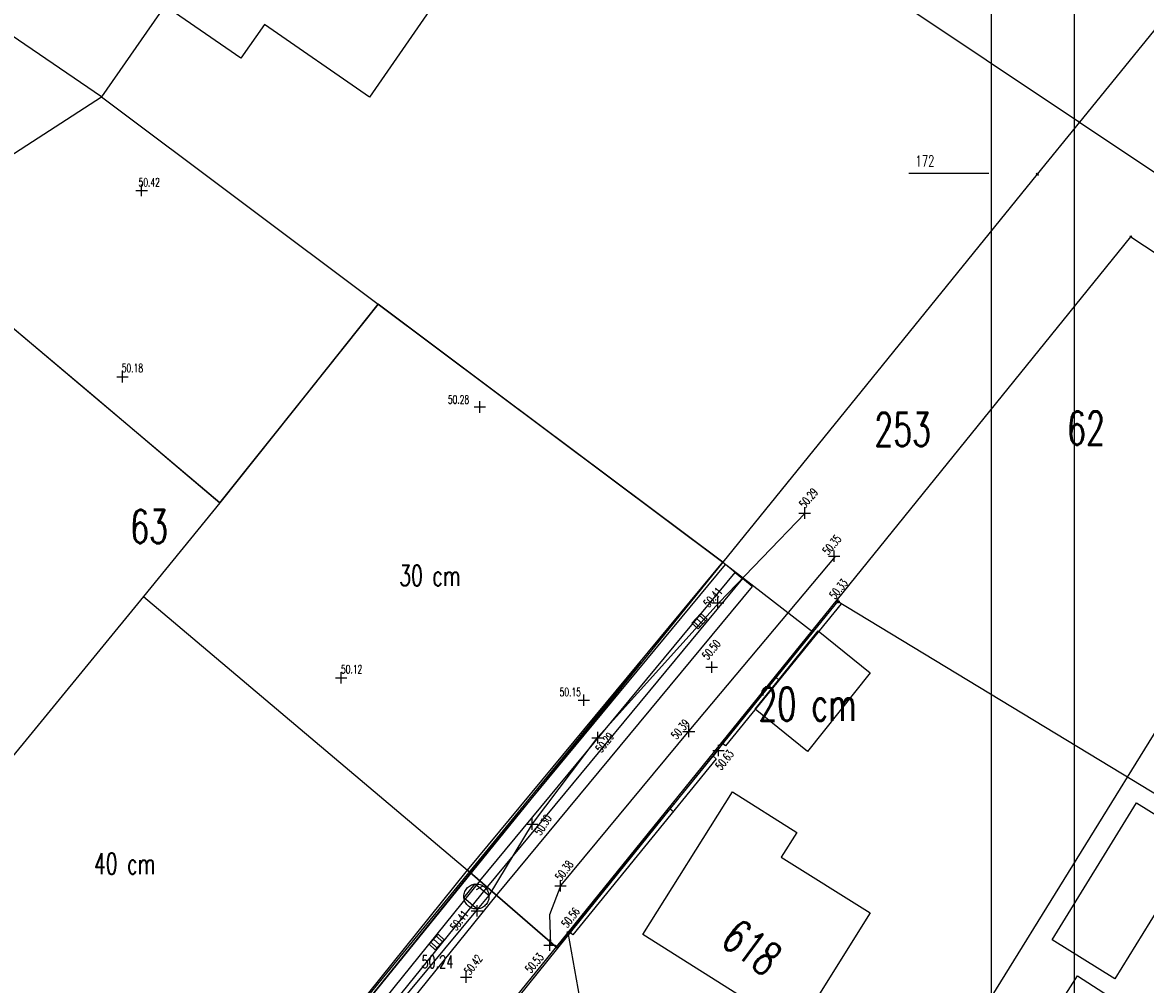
# Model space of a CAD drawing. Extents: x 3409653 to 3410193, y 5788342 to 5789000.
# Tile 75 of 79: x 3410003 to 3410071, y 5788765 to 5788822. Entities that reach past the tile are written whole.
import ezdxf

# ---------------------------------------------------------------- set-up
doc = ezdxf.new("R2010")
doc.units = 0
doc.header["$MEASUREMENT"] = 0
for name, pattern in [('LINIENART0', [0]), ('LINIENART1', [50, 40, -10]), ('LINIENART4', [120, 70, -10, 10, -10, 10, -10]), ('LINIENART6', [65, 40, -10, 5, -10])]:
    doc.linetypes.add(name, pattern=pattern)
for name, color, linetype in [('aufhoehung', 7, 'Continuous'), ('Aufhoehung_Grundstuecke', 7, 'Continuous'), ('bauabschnitte2', 7, 'Continuous'), ('dxf_amwasser1', 7, 'Continuous'), ('einlauf', 7, 'Continuous'), ('hoehen_lp', 7, 'Continuous'), ('KATASTER', 7, 'Continuous'), ('lp_drain', 7, 'Continuous'), ('NULLEBENE', 7, 'Continuous'), ('Rahmen', 7, 'Continuous'), ('TOP-HOEHENI', 7, 'Continuous'), ('TOP-LINIEN', 7, 'Continuous'), ('TOP-SYMB-STRASSE', 7, 'Continuous')]:
    doc.layers.add(name, color=color, linetype=linetype)
doc.styles.add('SIMPLEX', font='simplex')

# ---------------------------------------------------------------- blocks, each defined once
blk = doc.blocks.new('1733-304')
at = {"layer": 'NULLEBENE', "color": 7, "linetype": 'LINIENART6'}
blk.add_circle((0, 0), 0.5, dxfattribs=at)
blk = doc.blocks.new('GELAEN-109')
at = {"layer": 'NULLEBENE', "color": 1, "linetype": 'LINIENART0'}
for p, q in [((-0.188, 0.188), (0.188, -0.188)), ((-0.188, -0.188), (0.188, 0.188))]:
    blk.add_line(p, q, dxfattribs=at)
blk = doc.blocks.new('EINLAUAM-108')
at = {"layer": 'NULLEBENE', "color": 1, "linetype": 'LINIENART0'}
for p, q in [((-0.40007, 0.00025), (-0.40007, -0.49975)), ((-0.4, 0), (0.4, 0)), ((-0.25007, 0.00025), (-0.25007, -0.49975)), ((-0.00007, -0.49975), (-0.00007, 0.00025)), ((0.24993, -0.49975), (0.24993, 0.00025)), ((0.39993, 0.00025), (0.39993, -0.49975)), ((-0.40007, -0.49975), (0.39993, -0.49975))]:
    blk.add_line(p, q, dxfattribs=at)

msp = doc.modelspace()

# ---------------------------------------------------------------- linework, layer by layer
at = {"layer": 'bauabschnitte2', "color": 172, "linetype": 'LINIENART1'}
for p, q in [((3410015.16, 5788793.55), (3409972.45, 5788829.58)), ((3410024.648, 5788805.46), (3410015.16, 5788793.55)), ((3410024.648, 5788805.46), (3410045.324, 5788789.993)), ((3410015.089, 5788753.047), (3410045.324, 5788789.993))]:
    msp.add_line(p, q, dxfattribs=at)
at = {"layer": 'KATASTER', "color": 92, "linetype": 'LINIENART0'}
for p, q in [((3410000, 5788806.36), (3410007.53, 5788800)), ((3410020.3, 5788800), (3410024.65, 5788805.46)), ((3410031.92, 5788800), (3410024.65, 5788805.46)), ((3410007.53, 5788800), (3410015.16, 5788793.55)), ((3410015.16, 5788793.55), (3410020.3, 5788800)), ((3410045.32, 5788789.99), (3410031.92, 5788800)), ((3410015.16, 5788793.55), (3410010.57, 5788787.93)), ((3410030.01, 5788771.51), (3410045.32, 5788789.99)), ((3410045.32, 5788789.99), (3410050.72, 5788785.81)), ((3410010.57, 5788787.93), (3410000, 5788775.03)), ((3410010.57, 5788787.93), (3410030.01, 5788771.51)), ((3410050.72, 5788785.81), (3410035.41, 5788766.85)), ((3410015.28, 5788753.27), (3410030.01, 5788771.51)), ((3410035.41, 5788766.85), (3410030.01, 5788771.51)), ((3410035.41, 5788766.85), (3410010.32, 5788735.83))]:
    msp.add_line(p, q, dxfattribs=at)
at = {"layer": 'lp_drain', "color": 153, "linetype": 'LINIENART0'}
for p, q in [((3410030.16696, 5788771.35462), (3410045.48941, 5788789.84965)), ((3410030.16696, 5788771.35462), (3410045.48941, 5788789.84965)), ((3410047.07574, 5788788.53543), (3410045.48941, 5788789.84965)), ((3410047.07574, 5788788.53543), (3410045.48941, 5788789.84965)), ((3410030.74451, 5788770.87614), (3410046.06696, 5788789.37117)), ((3410046.4982, 5788789.01391), (3410031.20032, 5788770.54874)), ((3410046.06696, 5788789.37117), (3410046.4982, 5788789.01391)), ((3410047.07574, 5788788.53543), (3410031.77787, 5788770.07026)), ((3410047.07574, 5788788.53543), (3410031.77787, 5788770.07026)), ((3410030.16118, 5788771.34755), (3410015.25968, 5788752.90818)), ((3410030.16118, 5788771.34755), (3410015.25968, 5788752.90818)), ((3410030.74451, 5788770.87614), (3410015.84301, 5788752.43678)), ((3410031.20032, 5788770.54874), (3410016.27831, 5788752.08448)), ((3410031.78365, 5788770.07732), (3410016.86163, 5788751.61306)), ((3410031.78365, 5788770.07732), (3410016.86163, 5788751.61306))]:
    msp.add_line(p, q, dxfattribs=at)
at = {"layer": 'Rahmen', "color": 161, "linetype": 'LINIENART0'}
msp.add_line((3410066.41, 5788634.46974), (3410066.41, 5788899.46974), dxfattribs=at)
msp.add_line((3410066.41, 5788634.46974), (3410066.41, 5788899.46974), dxfattribs=at)
at = {"layer": 'Rahmen', "color": 144, "linetype": 'LINIENART0'}
msp.add_line((3410061.41058, 5788894.47034), (3410061.4105, 5788634.47034), dxfattribs=at)
msp.add_line((3410061.41058, 5788894.47034), (3410061.4105, 5788634.47034), dxfattribs=at)
at = {"layer": 'TOP-HOEHENI', "color": 95, "linetype": 'LINIENART0'}
for p, q in [((3410081.575, 5788834.729), (3410066.718, 5788816.375)), ((3410042.866, 5788832.341), (3410066.718, 5788816.375)), ((3410029.244, 5788825.303), (3410024.138, 5788817.875)), ((3410011.861, 5788823.356), (3410008.055, 5788817.903)), ((3410016.406, 5788820.221), (3410011.861, 5788823.356)), ((3410008.055, 5788817.903), (3410000.768, 5788822.875)), ((3410017.831, 5788822.232), (3410016.406, 5788820.221)), ((3410024.138, 5788817.875), (3410017.831, 5788822.232)), ((3409989.654, 5788805.984), (3410008.055, 5788817.903)), ((3410008.055, 5788817.903), (3410024.648, 5788805.46)), ((3410066.718, 5788816.375), (3410064.183, 5788813.267)), ((3410066.718, 5788816.375), (3410072.32, 5788812.625)), ((3410064.183, 5788813.267), (3410015.268, 5788752.902)), ((3410056.479, 5788813.322), (3410061.279, 5788813.322)), ((3410036.037, 5788767.784), (3410069.799, 5788809.509)), ((3410069.799, 5788809.509), (3410083.822, 5788800.126)), ((3410024.648, 5788805.46), (3410045.324, 5788789.993)), ((3410054.578, 5788752.832), (3410083.822, 5788800.126)), ((3410045.32, 5788789.99), (3410050.72, 5788785.81)), ((3410045.32, 5788789.99), (3410050.72, 5788785.81)), ((3410052.146, 5788787.693), (3410069.845, 5788776.957)), ((3410047.261, 5788781.179), (3410051.033, 5788785.872)), ((3410051.033, 5788785.872), (3410054.159, 5788783.345)), ((3410054.159, 5788783.345), (3410050.397, 5788778.635)), ((3410050.397, 5788778.635), (3410047.261, 5788781.179)), ((3410069.845, 5788776.957), (3410087.134, 5788766.476)), ((3410040.53, 5788767.652), (3410045.892, 5788776.208)), ((3410045.892, 5788776.208), (3410049.75, 5788773.774)), ((3410065.065, 5788767.34), (3410070.132, 5788775.553)), ((3410070.132, 5788775.553), (3410073.891, 5788773.225)), ((3410049.75, 5788773.774), (3410048.83, 5788772.306)), ((3410073.891, 5788773.225), (3410068.832, 5788765.009)), ((3410048.83, 5788772.306), (3410054.159, 5788768.963)), ((3410030.01, 5788771.51), (3410035.41, 5788766.85)), ((3410030.01, 5788771.51), (3410035.41, 5788766.85)), ((3410054.159, 5788768.963), (3410049.714, 5788761.873)), ((3410029.078, 5788759.184), (3410036.037, 5788767.784)), ((3410036.746, 5788763.863), (3410036.037, 5788767.784)), ((3410049.714, 5788761.873), (3410040.53, 5788767.652)), ((3410068.832, 5788765.009), (3410065.065, 5788767.34)), ((3410064.975, 5788762.652), (3410066.585, 5788765.182)), ((3410066.585, 5788765.182), (3410070.59, 5788762.624))]:
    msp.add_line(p, q, dxfattribs=at)
at = {"layer": 'TOP-LINIEN', "color": 95, "linetype": 'LINIENART4'}
for p, q in [((3410045.11, 5788787.576), (3410050.253, 5788792.938)), ((3410052.056, 5788790.33), (3410043.274, 5788779.886)), ((3410037.841, 5788779.514), (3410045.11, 5788787.576)), ((3410033.911, 5788774.307), (3410037.841, 5788779.514)), ((3410043.274, 5788779.886), (3410035.606, 5788770.61)), ((3410045.297, 5788779.126), (3410044.734, 5788778.354)), ((3410031.316, 5788770.008), (3410033.911, 5788774.307)), ((3410029.785, 5788769.863), (3410030.466, 5788770.707)), ((3410030.466, 5788770.707), (3410031.316, 5788770.008)), ((3410035.606, 5788770.61), (3410034.934, 5788768.835)), ((3410030.599, 5788769.165), (3410029.785, 5788769.863)), ((3410030.599, 5788769.165), (3410031.316, 5788770.008)), ((3410024.74, 5788762.101), (3410030.599, 5788769.165)), ((3410034.934, 5788768.835), (3410034.99, 5788767.052)), ((3410035.514, 5788766.962), (3410036.128, 5788767.794)), ((3410034.99, 5788767.052), (3410035.514, 5788766.962))]:
    msp.add_line(p, q, dxfattribs=at)
at = {"layer": 'TOP-LINIEN', "color": 95, "linetype": 'LINIENART0'}
for p, q in [((3410045.297, 5788779.126), (3410052.23, 5788787.645)), ((3410052.424, 5788787.487), (3410045.491, 5788778.968)), ((3410052.23, 5788787.645), (3410052.424, 5788787.487)), ((3410048.514, 5788783.079), (3410048.708, 5788782.922)), ((3410045.491, 5788778.968), (3410045.297, 5788779.126)), ((3410036.128, 5788767.794), (3410044.734, 5788778.354)), ((3410044.928, 5788778.196), (3410036.322, 5788767.636)), ((3410044.734, 5788778.354), (3410044.928, 5788778.196)), ((3410042.161, 5788775.197), (3410042.355, 5788775.039)), ((3410030.891, 5788770.532), (3410030.524, 5788770.332)), ((3410036.322, 5788767.636), (3410036.128, 5788767.794))]:
    msp.add_line(p, q, dxfattribs=at)

# ---------------------------------------------------------------- block references
at = {"layer": 'einlauf', "rotation": 47.62658}
for p in [(3410043.73705, 5788786.622), (3410027.9695, 5788767.37974), (3410027.9695, 5788767.37974)]:
    msp.add_blockref('EINLAUAM-108', p, dxfattribs=at)
at = {"layer": 'TOP-HOEHENI', "xscale": 0.333, "yscale": 0.333}
for p in [(3410066.718, 5788816.375), (3410064.183, 5788813.267), (3410069.799, 5788809.509), (3410036.037, 5788767.784)]:
    msp.add_blockref('GELAEN-109', p, dxfattribs=at)
at = {"layer": 'TOP-HOEHENI', "rotation": 45}
for p, xscale, yscale in [((3410010.462, 5788812.291, 50.427), 1.298999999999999, 1.298999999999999), ((3410009.312, 5788801.114, 50.187), 1.298999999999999, 1.298999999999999), ((3410030.744, 5788799.302, 50.282), 1.298999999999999, 1.298999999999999), ((3410050.233, 5788792.936), 1.298999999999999, 1.298999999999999), ((3410051.998, 5788790.348), 1.298999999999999, 1.298999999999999), ((3410045.026, 5788787.553), 1.298999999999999, 1.298999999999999), ((3410052.23, 5788787.645, 50.336), 0.4320000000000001, 0.4320000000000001), ((3410044.65601, 5788783.69119), 1.298999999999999, 1.298999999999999), ((3410044.65601, 5788783.69119), 1.298999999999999, 1.298999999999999), ((3410022.429, 5788783.051, 50.122), 1.298999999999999, 1.298999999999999), ((3410036.988, 5788781.715, 50.158), 1.298999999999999, 1.298999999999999), ((3410043.29, 5788779.846), 1.298999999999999, 1.298999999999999), ((3410037.818, 5788779.463), 1.298999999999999, 1.298999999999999), ((3410045.064, 5788778.7, 50.635), 1.298999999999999, 1.298999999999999), ((3410033.876, 5788774.286), 1.298999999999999, 1.298999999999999), ((3410035.582, 5788770.58), 1.298999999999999, 1.298999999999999), ((3410030.581, 5788769.079), 1.298999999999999, 1.298999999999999), ((3410036.128, 5788767.794, 50.564), 0.4320000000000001, 0.4320000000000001), ((3410034.935, 5788767.02), 1.298999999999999, 1.298999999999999), ((3410029.924, 5788765.11, 50.422), 1.298999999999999, 1.298999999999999)]:
    msp.add_blockref('GELAEN-109', p, dxfattribs=dict(at, xscale=xscale, yscale=yscale))
at = {"layer": 'TOP-SYMB-STRASSE', "xscale": 1.5, "yscale": 1.5, "rotation": 100}
msp.add_blockref('1733-304', (3410030.542, 5788769.941, 51.874), dxfattribs=at)

# ---------------------------------------------------------------- texts
at = {"layer": 'aufhoehung', "color": 144, "linetype": 'LINIENART0', "style": 'SIMPLEX', "width": 0.66046}
msp.add_text('20 cm', height=2, dxfattribs=at).set_placement((3410047.461, 5788780.481))
at = {"layer": 'Aufhoehung_Grundstuecke', "color": 144, "linetype": 'LINIENART0', "style": 'SIMPLEX', "width": 0.66046}
for s, p in [('30 cm', (3410025.913, 5788788.564)), ('30 cm', (3410025.913, 5788788.564)), ('40 cm', (3410007.602, 5788771.289)), ('40 cm', (3410007.602, 5788771.289))]:
    msp.add_text(s, height=1.25, dxfattribs=at).set_placement(p)
at = {"layer": 'dxf_amwasser1', "color": 144, "linetype": 'LINIENART0', "style": 'SIMPLEX', "width": 0.66046}
msp.add_text('50.24', height=0.75, dxfattribs=at).set_placement((3410027.248, 5788765.646))
at = {"layer": 'hoehen_lp', "color": 1, "linetype": 'LINIENART0', "style": 'SIMPLEX', "width": 0.66046}
for s, p in [('50.42', (3410010.28, 5788812.52)), ('50.18', (3410009.272, 5788801.389)), ('50.28', (3410028.831, 5788799.494)), ('50.12', (3410022.419, 5788783.322)), ('50.15', (3410035.533, 5788781.953))]:
    msp.add_text(s, height=0.5, dxfattribs=at).set_placement(p)
for s, rotation, p in [('50.29', 50, (3410050.244, 5788793.186)), ('50.35', 50, (3410051.646, 5788790.383)), ('50.33', 51, (3410052.056, 5788787.73)), ('50.41', 48, (3410044.485, 5788787.238)), ('50.50', 50, (3410044.412, 5788784.094)), ('50.50', 50, (3410044.412, 5788784.094)), ('50.39', 50, (3410042.553, 5788779.32)), ('50.29', 52, (3410038.044, 5788778.525)), ('50.63', 51, (3410045.218, 5788777.478)), ('50.30', 58, (3410034.407, 5788773.562)), ('50.38', 53, (3410035.62, 5788770.834)), ('50.41', 53, (3410029.33, 5788767.841)), ('50.56', 52, (3410035.994, 5788768.02)), ('50.42', 52, (3410030.156, 5788765.196)), ('50.53', 50, (3410033.801, 5788765.303))]:
    msp.add_text(s, height=0.5, rotation=rotation, dxfattribs=at).set_placement(p)
at = {"layer": 'TOP-HOEHENI', "color": 95, "linetype": 'LINIENART0', "style": 'SIMPLEX', "width": 0.66046}
for s, height, p in [('172', 0.666, (3410056.879, 5788813.722)), ('253', 2, (3410054.41, 5788796.952)), ('62', 2, (3410065.977, 5788797.028)), ('63', 2, (3410009.779, 5788791.127))]:
    msp.add_text(s, height=height, dxfattribs=at).set_placement(p)
msp.add_text('618', height=2, rotation=323.7, dxfattribs=at).set_placement((3410045.101, 5788767.091))

doc.saveas('drawing.dxf')
